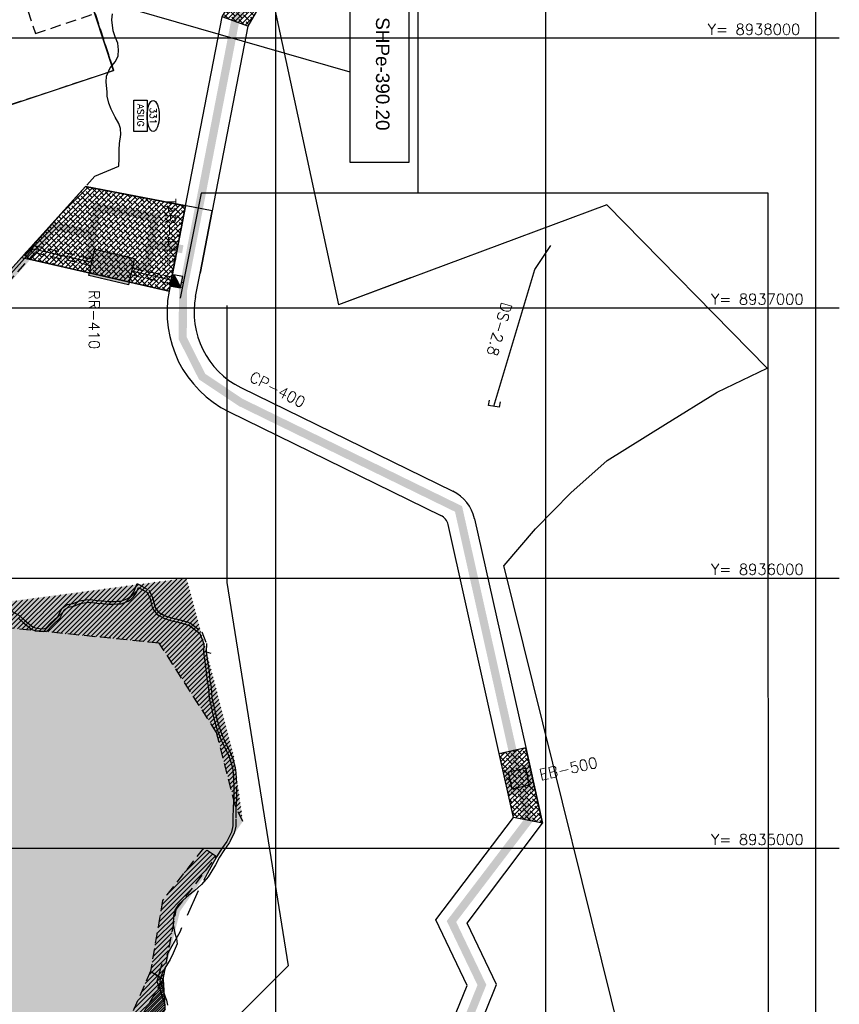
# Model space of a CAD drawing. Extents: x 312047 to 329088, y 8928324 to 8953812.
# Tile 47 of 125: x 326052 to 329088, y 8934422 to 8938067. Entities that reach past the tile are written whole.
import ezdxf
from ezdxf.enums import TextEntityAlignment as Align

# ---------------------------------------------------------------- set-up
doc = ezdxf.new("R2010")
doc.units = 0
doc.header["$LTSCALE"] = 200
doc.header["$MEASUREMENT"] = 0
doc.linetypes.add('DASHED2', pattern=[0.3, 0.2, -0.1])
doc.linetypes.add('HIDDEN', pattern=[0.75, 0.5, -0.25])
doc.layers.get('0').update_dxf_attribs({"linetype": 'CONTINUOUS'})
for name, color, linetype in [('CANAL-PROJ', 180, 'CONTINUOUS'), ('CDP', 132, 'CONTINUOUS'), ('CORR', 1, 'DASHED2'), ('DRE_X', 10, 'CONTINUOUS'), ('EB', 160, 'CONTINUOUS'), ('FASE1', 5, 'HIDDEN'), ('JTX120', 3, 'CONTINUOUS'), ('NOVA MALHA', 1, 'CONTINUOUS'), ('PA-COR', 252, 'CONTINUOUS'), ('PA-DIVI', 130, 'DASHED2'), ('PA-LIN_DIVI', 4, 'DASHED2'), ('PA-LOC', 20, 'CONTINUOUS'), ('PA-LOTE', 100, 'CONTINUOUS'), ('PA-NUM-LOTE-5', 3, 'CONTINUOUS'), ('PA-PAS', 1, 'CONTINUOUS'), ('PA-PRAN', 4, 'ZIGZAG'), ('PA-SEQ', 40, 'CONTINUOUS'), ('RES', 13, 'CONTINUOUS'), ('RI0', 130, 'CONTINUOUS'), ('SETOR 390.20', 113, 'CONTINUOUS'), ('SETOR 410.50', 145, 'CONTINUOUS'), ('TA', 5, 'CONTINUOUS'), ('TEXT03', 3, 'CONTINUOUS'), ('TEXTO02', 2, 'CONTINUOUS'), ('TEXTO03', 3, 'CONTINUOUS')]:
    doc.layers.add(name, color=color, linetype=linetype)
doc.styles.add('140CL', font='simplex.shx')
doc.styles.add('SBI', font='simplex.shx', dxfattribs={"bigfont": 'simp.shx'})
doc.styles.add('SIMP', font='simplex', dxfattribs={"bigfont": 'simp'})
doc.styles.add('STYLE1', font='arial.ttf')
doc.linetypes.add('ZIGZAG', pattern='A,0.0001,-0.2,[131,ltypeshp.shx,S=0.2,R=0,X=-0.2,Y=0],-0.4,[131,ltypeshp.shx,S=0.2,R=180,X=0.2,Y=0],-0.2', length=0.8001)
pattern_1 = [(45, (2368.13, 5951.596), (-8.838834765, 8.838834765), []), (135, (2368.13, 5951.596), (-26.516504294, 8.838834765), [31.25, -18.75])]
pattern_2 = [(45, (-8635185.6, 9270004.921), (-8.838834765, 8.838834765), [])]

# ---------------------------------------------------------------- blocks, each defined once
blk = doc.blocks.new('ASUG')
at = {"layer": 'PA-NUM-LOTE-5'}
blk.add_lwpolyline([(-2.4, -3.9), (12.6, 43.7), (123, 9.1), (108.1, -38.5)], close=True, dxfattribs=at)
at = {"layer": 'PA-NUM-LOTE-5', "style": '140CL'}
blk.add_text('ASUG', height=24, rotation=342.5934, dxfattribs=at).set_placement((54.6, -7.7), align=Align.CENTER)
blk = doc.blocks.new('*U14', base_point=(321709.9, 8950531.4))
at = {"color": 0}
blk.add_solid([(321709.9, 8950531.4), (321709.9, 8950431.4), (321809.9, 8950531.4), (321809.9, 8950431.4)], dxfattribs=at)
blk = doc.blocks.new('*U31', base_point=(332823, 8960997.5))
at = {"color": 0}
blk.add_solid([(332823, 8960997.5), (332920.4, 8960974.8), (332857.3, 8961144.4), (332954.7, 8961121.6)], dxfattribs=at)
blk = doc.blocks.new('*X18')
at = {"color": 0}
for p, q in [((328440, 8920167.6), (328462.4, 8920190)), ((328440.1, 8920167.6), (328463.4, 8920190.9)), ((328440.3, 8920167.6), (328464.4, 8920191.7)), ((328440.5, 8920167.6), (328465.4, 8920192.5)), ((328440.7, 8920167.6), (328466.4, 8920193.3)), ((328440.8, 8920167.6), (328467.4, 8920194.1)), ((328441, 8920167.6), (328468.4, 8920195)), ((328441.2, 8920167.6), (328469.4, 8920195.8)), ((328441.4, 8920167.6), (328470.4, 8920196.6)), ((328441.6, 8920167.6), (328471.4, 8920197.4)), ((328441.7, 8920167.6), (328472.4, 8920198.3)), ((328441.9, 8920167.6), (328473.4, 8920199.1)), ((328442.1, 8920167.6), (328474.4, 8920199.9)), ((328442.3, 8920167.6), (328475.4, 8920200.7)), ((328442.4, 8920167.6), (328476.4, 8920201.6)), ((328442.6, 8920167.6), (328477.4, 8920202.4)), ((328442.8, 8920167.6), (328478, 8920202.8)), ((328443, 8920167.6), (328478, 8920202.6)), ((328443.1, 8920167.6), (328478, 8920202.4)), ((328443.3, 8920167.6), (328478, 8920202.3)), ((328443.5, 8920167.6), (328478, 8920202.1)), ((328443.7, 8920167.6), (328478, 8920201.9)), ((328443.9, 8920167.6), (328478, 8920201.7)), ((328444, 8920167.6), (328478, 8920201.6)), ((328444.2, 8920167.6), (328478, 8920201.4)), ((328444.4, 8920167.6), (328478, 8920201.2)), ((328444.6, 8920167.6), (328478, 8920201)), ((328444.7, 8920167.6), (328478, 8920200.9)), ((328444.9, 8920167.6), (328478, 8920200.7)), ((328445.1, 8920167.6), (328478, 8920200.5)), ((328445.3, 8920167.6), (328478, 8920200.3)), ((328445.4, 8920167.6), (328478, 8920200.1)), ((328445.6, 8920167.6), (328478, 8920200)), ((328445.8, 8920167.6), (328478, 8920199.8)), ((328446, 8920167.6), (328478, 8920199.6)), ((328446.2, 8920167.6), (328478, 8920199.4)), ((328446.3, 8920167.6), (328478, 8920199.3)), ((328446.5, 8920167.6), (328478, 8920199.1)), ((328446.7, 8920167.6), (328478, 8920198.9)), ((328446.9, 8920167.6), (328478, 8920198.7)), ((328447, 8920167.6), (328478, 8920198.6)), ((328447.2, 8920167.6), (328478, 8920198.4)), ((328447.4, 8920167.6), (328478, 8920198.2)), ((328447.6, 8920167.6), (328478, 8920198)), ((328447.7, 8920167.6), (328478, 8920197.8)), ((328447.9, 8920167.6), (328478, 8920197.7)), ((328448.1, 8920167.6), (328478, 8920197.5)), ((328448.3, 8920167.6), (328478, 8920197.3)), ((328448.4, 8920167.6), (328478, 8920197.1)), ((328448.6, 8920167.6), (328478, 8920197)), ((328448.8, 8920167.6), (328478, 8920196.8)), ((328449, 8920167.6), (328478, 8920196.6)), ((328449.2, 8920167.6), (328478, 8920196.4)), ((328449.3, 8920167.6), (328478, 8920196.3)), ((328449.5, 8920167.6), (328478, 8920196.1)), ((328449.7, 8920167.6), (328478, 8920195.9)), ((328449.9, 8920167.6), (328478, 8920195.7)), ((328450, 8920167.6), (328478, 8920195.5)), ((328450.2, 8920167.6), (328478, 8920195.4)), ((328450.4, 8920167.6), (328478, 8920195.2)), ((328450.6, 8920167.6), (328478, 8920195)), ((328450.7, 8920167.6), (328478, 8920194.8)), ((328450.9, 8920167.6), (328478, 8920194.7)), ((328451.1, 8920167.6), (328478, 8920194.5)), ((328451.3, 8920167.6), (328478, 8920194.3)), ((328451.5, 8920167.6), (328478, 8920194.1)), ((328451.6, 8920167.6), (328478, 8920194)), ((328451.8, 8920167.6), (328478, 8920193.8)), ((328452, 8920167.6), (328478, 8920193.6)), ((328452.2, 8920167.6), (328478, 8920193.4)), ((328452.3, 8920167.6), (328478, 8920193.3)), ((328452.5, 8920167.6), (328478, 8920193.1)), ((328452.7, 8920167.6), (328478, 8920192.9)), ((328452.9, 8920167.6), (328478, 8920192.7)), ((328453, 8920167.6), (328478, 8920192.5)), ((328453.2, 8920167.6), (328478, 8920192.4)), ((328453.4, 8920167.6), (328478, 8920192.2)), ((328453.6, 8920167.6), (328478, 8920192)), ((328453.8, 8920167.6), (328478, 8920191.8)), ((328453.9, 8920167.6), (328478, 8920191.7)), ((328454.1, 8920167.6), (328478, 8920191.5)), ((328454.3, 8920167.6), (328478, 8920191.3)), ((328454.5, 8920167.6), (328478, 8920191.1)), ((328454.6, 8920167.6), (328478, 8920191)), ((328454.8, 8920167.6), (328478, 8920190.8)), ((328455, 8920167.6), (328478, 8920190.6)), ((328455.2, 8920167.6), (328478, 8920190.4)), ((328455.3, 8920167.6), (328478, 8920190.2)), ((328455.5, 8920167.6), (328478, 8920190.1)), ((328455.7, 8920167.6), (328478, 8920189.9)), ((328435.2, 8920167.6), (328435.4, 8920167.8)), ((328435.4, 8920167.6), (328436.4, 8920168.6)), ((328435.5, 8920167.6), (328437.4, 8920169.5)), ((328435.7, 8920167.6), (328438.4, 8920170.3)), ((328435.9, 8920167.6), (328439.4, 8920171.1)), ((328436.1, 8920167.6), (328440.4, 8920171.9)), ((328436.3, 8920167.6), (328441.4, 8920172.8)), ((328436.4, 8920167.6), (328442.4, 8920173.6)), ((328436.6, 8920167.6), (328443.4, 8920174.4)), ((328436.8, 8920167.6), (328444.4, 8920175.2)), ((328437, 8920167.6), (328445.4, 8920176.1)), ((328437.1, 8920167.6), (328446.4, 8920176.9)), ((328437.3, 8920167.6), (328447.4, 8920177.7)), ((328437.5, 8920167.6), (328448.4, 8920178.5)), ((328437.7, 8920167.6), (328449.4, 8920179.3)), ((328437.8, 8920167.6), (328450.4, 8920180.2)), ((328438, 8920167.6), (328451.4, 8920181)), ((328438.2, 8920167.6), (328452.4, 8920181.8)), ((328438.4, 8920167.6), (328453.4, 8920182.6)), ((328438.5, 8920167.6), (328454.4, 8920183.5)), ((328438.7, 8920167.6), (328455.4, 8920184.3)), ((328438.9, 8920167.6), (328456.4, 8920185.1)), ((328439.1, 8920167.6), (328457.4, 8920185.9)), ((328439.3, 8920167.6), (328458.4, 8920186.7)), ((328439.4, 8920167.6), (328459.4, 8920187.6)), ((328439.6, 8920167.6), (328460.4, 8920188.4)), ((328439.8, 8920167.6), (328461.4, 8920189.2)), ((328455.9, 8920167.6), (328478, 8920189.7)), ((328456.1, 8920167.6), (328478, 8920189.5)), ((328456.2, 8920167.6), (328478, 8920189.4)), ((328456.4, 8920167.6), (328478, 8920189.2)), ((328456.6, 8920167.6), (328478, 8920189)), ((328456.8, 8920167.6), (328478, 8920188.8)), ((328456.9, 8920167.6), (328478, 8920188.7)), ((328457.1, 8920167.6), (328478, 8920188.5)), ((328457.3, 8920167.6), (328478, 8920188.3)), ((328457.5, 8920167.6), (328478, 8920188.1)), ((328457.6, 8920167.6), (328478, 8920187.9)), ((328457.8, 8920167.6), (328478, 8920187.8)), ((328458, 8920167.6), (328478, 8920187.6)), ((328458.2, 8920167.6), (328478, 8920187.4)), ((328458.3, 8920167.6), (328478, 8920187.2)), ((328458.5, 8920167.6), (328478, 8920187.1)), ((328458.7, 8920167.6), (328478, 8920186.9)), ((328458.9, 8920167.6), (328478, 8920186.7)), ((328459.1, 8920167.6), (328478, 8920186.5)), ((328459.2, 8920167.6), (328478, 8920186.4)), ((328459.4, 8920167.6), (328478, 8920186.2)), ((328459.6, 8920167.6), (328478, 8920186)), ((328459.8, 8920167.6), (328478, 8920185.8)), ((328459.9, 8920167.6), (328478, 8920185.6)), ((328460.1, 8920167.6), (328478, 8920185.5)), ((328460.3, 8920167.6), (328478, 8920185.3)), ((328460.5, 8920167.6), (328478, 8920185.1)), ((328460.6, 8920167.6), (328478, 8920184.9)), ((328460.8, 8920167.6), (328478, 8920184.8)), ((328461, 8920167.6), (328478, 8920184.6)), ((328461.2, 8920167.6), (328478, 8920184.4)), ((328461.4, 8920167.6), (328478, 8920184.2)), ((328461.5, 8920167.6), (328478, 8920184.1)), ((328461.7, 8920167.6), (328478, 8920183.9)), ((328461.9, 8920167.6), (328478, 8920183.7)), ((328462.1, 8920167.6), (328478, 8920183.5)), ((328462.2, 8920167.6), (328478, 8920183.4)), ((328462.4, 8920167.6), (328478, 8920183.2)), ((328462.6, 8920167.6), (328478, 8920183)), ((328462.8, 8920167.6), (328478, 8920182.8)), ((328462.9, 8920167.6), (328478, 8920182.6)), ((328463.1, 8920167.6), (328478, 8920182.5)), ((328463.3, 8920167.6), (328478, 8920182.3)), ((328463.5, 8920167.6), (328478, 8920182.1)), ((328463.7, 8920167.6), (328478, 8920181.9)), ((328463.8, 8920167.6), (328478, 8920181.8)), ((328464, 8920167.6), (328478, 8920181.6)), ((328464.2, 8920167.6), (328478, 8920181.4)), ((328464.4, 8920167.6), (328478, 8920181.2)), ((328464.5, 8920167.6), (328478, 8920181.1)), ((328464.7, 8920167.6), (328478, 8920180.9)), ((328464.9, 8920167.6), (328478, 8920180.7)), ((328465.1, 8920167.6), (328478, 8920180.5)), ((328465.2, 8920167.6), (328478, 8920180.3)), ((328465.4, 8920167.6), (328478, 8920180.2)), ((328465.6, 8920167.6), (328478, 8920180)), ((328465.8, 8920167.6), (328478, 8920179.8)), ((328465.9, 8920167.6), (328478, 8920179.6)), ((328466.1, 8920167.6), (328478, 8920179.5)), ((328466.3, 8920167.6), (328478, 8920179.3)), ((328466.5, 8920167.6), (328478, 8920179.1)), ((328466.7, 8920167.6), (328478, 8920178.9)), ((328466.8, 8920167.6), (328478, 8920178.8)), ((328467, 8920167.6), (328478, 8920178.6)), ((328467.2, 8920167.6), (328478, 8920178.4)), ((328467.4, 8920167.6), (328478, 8920178.2)), ((328467.5, 8920167.6), (328478, 8920178)), ((328467.7, 8920167.6), (328478, 8920177.9)), ((328467.9, 8920167.6), (328478, 8920177.7)), ((328468.1, 8920167.6), (328478, 8920177.5)), ((328468.2, 8920167.6), (328478, 8920177.3)), ((328468.4, 8920167.6), (328478, 8920177.2)), ((328468.6, 8920167.6), (328478, 8920177)), ((328468.8, 8920167.6), (328478, 8920176.8)), ((328469, 8920167.6), (328478, 8920176.6)), ((328469.1, 8920167.6), (328478, 8920176.5)), ((328469.3, 8920167.6), (328478, 8920176.3)), ((328469.5, 8920167.6), (328478, 8920176.1)), ((328469.7, 8920167.6), (328478, 8920175.9)), ((328469.8, 8920167.6), (328478, 8920175.7)), ((328470, 8920167.6), (328478, 8920175.6)), ((328470.2, 8920167.6), (328478, 8920175.4)), ((328470.4, 8920167.6), (328478, 8920175.2)), ((328470.5, 8920167.6), (328478, 8920175)), ((328470.7, 8920167.6), (328478, 8920174.9)), ((328470.9, 8920167.6), (328478, 8920174.7)), ((328471.1, 8920167.6), (328478, 8920174.5)), ((328471.3, 8920167.6), (328478, 8920174.3)), ((328471.4, 8920167.6), (328478, 8920174.2)), ((328471.6, 8920167.6), (328478, 8920174)), ((328471.8, 8920167.6), (328478, 8920173.8)), ((328472, 8920167.6), (328478, 8920173.6)), ((328472.1, 8920167.6), (328478, 8920173.5)), ((328472.3, 8920167.6), (328478, 8920173.3)), ((328472.5, 8920167.6), (328478, 8920173.1)), ((328472.7, 8920167.6), (328478, 8920172.9)), ((328472.8, 8920167.6), (328478, 8920172.7)), ((328473, 8920167.6), (328478, 8920172.6)), ((328473.2, 8920167.6), (328478, 8920172.4)), ((328473.4, 8920167.6), (328478, 8920172.2)), ((328473.6, 8920167.6), (328478, 8920172)), ((328473.7, 8920167.6), (328478, 8920171.9)), ((328473.9, 8920167.6), (328478, 8920171.7)), ((328474.1, 8920167.6), (328478, 8920171.5)), ((328474.3, 8920167.6), (328478, 8920171.3)), ((328474.4, 8920167.6), (328478, 8920171.2)), ((328474.6, 8920167.6), (328478, 8920171)), ((328474.8, 8920167.6), (328478, 8920170.8)), ((328475, 8920167.6), (328478, 8920170.6)), ((328475.1, 8920167.6), (328478, 8920170.4)), ((328475.3, 8920167.6), (328478, 8920170.3)), ((328475.5, 8920167.6), (328478, 8920170.1)), ((328475.7, 8920167.6), (328478, 8920169.9)), ((328475.8, 8920167.6), (328478, 8920169.7)), ((328476, 8920167.6), (328478, 8920169.6)), ((328476.2, 8920167.6), (328478, 8920169.4)), ((328476.4, 8920167.6), (328478, 8920169.2)), ((328476.6, 8920167.6), (328478, 8920169)), ((328476.7, 8920167.6), (328478, 8920168.9)), ((328476.9, 8920167.6), (328478, 8920168.7)), ((328477.1, 8920167.6), (328478, 8920168.5)), ((328477.3, 8920167.6), (328478, 8920168.3)), ((328477.4, 8920167.6), (328478, 8920168.1)), ((328477.6, 8920167.6), (328478, 8920168)), ((328477.8, 8920167.6), (328478, 8920167.8)), ((328478, 8920167.6), (328478, 8920167.6))]:
    blk.add_line(p, q, dxfattribs=at)

msp = doc.modelspace()

# ---------------------------------------------------------------- hatches: boundary and pattern name
at = {"layer": 'PA-LOC'}
h = msp.add_hatch(dxfattribs=at)
h.set_pattern_fill('ANSI38', color=256, scale=100, style=0)
h.set_pattern_definition(pattern_1)
h.paths.add_polyline_path([(326802.5, 8938077.6), (326938.6, 8938315.9), (327025.5, 8938266.3), (326897.5, 8938042.4)])
h = msp.add_hatch(dxfattribs=at)
h.set_pattern_fill('ANSI38', color=256, scale=100, style=0)
h.set_pattern_definition(pattern_1)
h.paths.add_polyline_path([(326666.8, 8937377.9), (326605.4, 8937061.6), (326087.2, 8937179.9), (326069.6, 8937195.4), (326296.5, 8937449.7)])
h = msp.add_hatch(dxfattribs=at)
h.set_pattern_fill('ANSI38', color=256, scale=100, angle=-1e-14, style=0)
h.paths.add_polyline_path([(327828.5, 8935350.5), (327926.1, 8935372.3), (327988.6, 8935092.6), (327881.5, 8935113.4)])
at = {"layer": 'PA-SEQ'}
h = msp.add_hatch(dxfattribs=at)
h.set_pattern_fill('ANSI31', color=256, scale=100, angle=-1e-14, style=0)
h.paths.add_polyline_path([(326000, 8935909.7), (325937.5, 8935901.2), (325877.3, 8935828.8), (326000, 8935816.3)])
h.paths.add_polyline_path([(326500, 8935977.1), (326000, 8935909.7), (326000, 8935816.3), (326500, 8935765.5)])
h.paths.add_polyline_path([(326669.5, 8936000), (326500, 8935977.1), (326500, 8935765.5), (326569.3, 8935758.5), (326735.2, 8935500), (326803.5, 8935500), (326744.3, 8935725.5)])
h.paths.add_polyline_path([(326803.5, 8935500), (326735.2, 8935500), (326781.6, 8935427.6), (326850.5, 8935158.8), (326878.7, 8935098.8), (326845, 8935342)])
h = msp.add_hatch(dxfattribs=at)
h.set_pattern_fill('ANSI31', color=256, scale=100, angle=-1e-14, style=0)
h.paths.add_polyline_path([(326000, 8935909.7), (325937.5, 8935901.2), (325877.3, 8935828.8), (326000, 8935816.3)])
h.paths.add_polyline_path([(326500, 8935977.1), (326000, 8935909.7), (326000, 8935816.3), (326500, 8935765.5)])
h.paths.add_polyline_path([(326669.5, 8936000), (326500, 8935977.1), (326500, 8935765.5), (326569.3, 8935758.5), (326735.2, 8935500), (326803.5, 8935500), (326744.3, 8935725.5)])
h.paths.add_polyline_path([(326803.5, 8935500), (326735.2, 8935500), (326781.6, 8935427.6), (326850.5, 8935158.8), (326878.7, 8935098.8), (326845, 8935342)])
h = msp.add_hatch(dxfattribs=at)
h.set_pattern_fill('ANSI31', color=256, scale=100, angle=-1e-14, style=0)
h.paths.add_polyline_path([(326583.9, 8934513.7), (326631.7, 8934772.6), (326780.1, 8934968.6), (326733.2, 8935000), (326581.2, 8934806.6), (326536.8, 8934544.7)])
h = msp.add_hatch(dxfattribs=at)
h.set_pattern_fill('ANSI31', color=256, scale=100, angle=-1e-14, style=0)
h.paths.add_polyline_path([(326583.9, 8934513.7), (326631.7, 8934772.6), (326780.1, 8934968.6), (326733.2, 8935000), (326581.2, 8934806.6), (326536.8, 8934544.7)])
h = msp.add_hatch(dxfattribs=at)
h.set_pattern_fill('ANSI31', color=256, scale=100, angle=-1e-14, style=0)
h.paths.add_polyline_path([(326536.8, 8934544.7), (326350.6, 8934118.7), (326485, 8934019.2), (326469, 8934109.7), (326528.1, 8934298.7), (326590.6, 8934404.6), (326583.9, 8934513.7)])
h = msp.add_hatch(dxfattribs=at)
h.set_pattern_fill('ANSI31', color=256, scale=100, angle=-1e-14, style=0)
h.paths.add_polyline_path([(326536.8, 8934544.7), (326350.6, 8934118.7), (326485, 8934019.2), (326469, 8934109.7), (326528.1, 8934298.7), (326590.6, 8934404.6), (326583.9, 8934513.7)])
h = msp.add_hatch(dxfattribs=at)
h.set_pattern_fill('ANSI31', color=256, scale=100, style=0)
h.set_pattern_definition(pattern_2)
h.paths.add_polyline_path([(326485, 8934019.2), (326350.6, 8934118.7), (326583.9, 8934513.7), (326590.6, 8934404.6), (326528.1, 8934298.7), (326469, 8934109.7)])
h = msp.add_hatch(dxfattribs=at)
h.set_pattern_fill('ANSI31', color=256, scale=100, style=0)
h.set_pattern_definition(pattern_2)
h.paths.add_polyline_path([(326485, 8934019.2), (326350.6, 8934118.7), (326583.9, 8934513.7), (326590.6, 8934404.6), (326528.1, 8934298.7), (326469, 8934109.7)])
at = {"layer": 'SETOR 410.50'}
h = msp.add_hatch(dxfattribs=at)
h.set_pattern_fill('DOTS', color=256, scale=100, angle=-90, style=0)
h.set_pattern_definition([(270, (-8635185.5995, 9270004.921), (6.25, -3.125), [0, -6.25])])
h.paths.add_polyline_path([(324679.8, 8937531.7), (323903.3, 8937289.7), (323868.6, 8937172.3), (324053.3, 8936508.1), (324037.8, 8934995.3), (323856.4, 8931800.1), (324326.4, 8931523.2), (324913.9, 8932042.3), (325210.1, 8932436.3), (324973.2, 8932515.5), (326132.9, 8934280.1), (326476.4, 8934025.6), (326466.5, 8934110), (326516.2, 8934276.5), (326587.7, 8934399), (326583.9, 8934513.7), (326645.8, 8934766.3), (326878.7, 8935098.8), (326845, 8935342), (326743.2, 8935726.5), (326669.5, 8936000), (325957.1, 8935906.5), (325566.1, 8936069), (325484.9, 8936319.3), (325393.5, 8936198.7), (325068.8, 8936350.1), (324965.3, 8936664.4)])

# ---------------------------------------------------------------- linework, layer by layer
at = {"layer": 'CANAL-PROJ', "const_width": 30}
for points in [[(327706.4, 8934351.1), (327764, 8934493.5), (327651.2, 8934728.5), (327935.4, 8935101.7), (327677.5, 8936255.6), (327533.6, 8936325.9), (326870.6, 8936650), (326727.8, 8936745.5), (326656, 8936887.2), (326657.1, 8937065.6), (326850, 8938060), (327172.5, 8938624.3)], [(326323.8, 8937275.6), (326179.2, 8937301.2), (325898.7, 8936983), (325739.7, 8936716.3), (325793.5, 8936320.9), (325922, 8935906.1), (325657.9, 8935595), (325576.5, 8935298.5), (324945.3, 8934397.8), (324541.8, 8933422.7)], [(326656.1, 8937217), (326537.9, 8937237.8)]]:
    msp.add_lwpolyline(points, dxfattribs=at)
at = {"layer": 'CANAL-PROJ', "color": 10, "const_width": 30, "flags": 128}
msp.add_lwpolyline([(326339.4, 8937371.5), (326308.5, 8937181.4), (326523.1, 8937146.6), (326554, 8937336.7)], close=True, dxfattribs=at)
at = {"layer": 'CDP'}
for p, q in [((326099.7, 8937215.6), (325914.1, 8937008.5)), ((326101.7, 8937219.6), (326099.7, 8937215.6)), ((326319.1, 8937168.5), (326101.6, 8937217.6)), ((326618.1, 8937101.1), (326466.6, 8937135.2)), ((326657.6, 8937092.2), (326652.3, 8937093.3))]:
    msp.add_line(p, q, dxfattribs=at)
at = {"layer": 'CORR'}
for p, q in [((325904.9, 8937015.2), (326100.2, 8937231.9)), ((326100.2, 8937231.9), (326322, 8937181.3)), ((325925.1, 8937000.2), (326109, 8937204.3)), ((326109, 8937204.3), (326316.4, 8937156.8)), ((326469.5, 8937147.6), (326642.8, 8937108)), ((326463.7, 8937123.1), (326637.6, 8937083.3)), ((326475.3, 8935948.9), (326487.3, 8935979.3)), ((326475.4, 8935948.8), (326487.4, 8935979.3)), ((326487.3, 8935979.3), (326530.4, 8935955.3)), ((326487.4, 8935979.3), (326530.5, 8935955.3)), ((326457.7, 8935928), (326466.3, 8935936.5)), ((326457.9, 8935928), (326466.5, 8935936.5)), ((326466.3, 8935936.5), (326475.3, 8935948.9)), ((326466.5, 8935936.5), (326475.4, 8935948.8)), ((326530.4, 8935955.3), (326543, 8935931.7)), ((326530.5, 8935955.3), (326543.2, 8935931.7)), ((326209.4, 8935888.9), (326228.4, 8935901.4)), ((326209.5, 8935888.9), (326228.6, 8935901.4)), ((326228.4, 8935901.4), (326250.3, 8935905.6)), ((326228.6, 8935901.4), (326250.4, 8935905.6)), ((326250.3, 8935905.6), (326273.7, 8935915.7)), ((326250.4, 8935905.6), (326273.9, 8935915.7)), ((326273.7, 8935915.7), (326297.6, 8935919)), ((326273.9, 8935915.7), (326297.8, 8935918.9)), ((326297.6, 8935919), (326314.1, 8935920)), ((326297.8, 8935918.9), (326314.3, 8935920)), ((326314.1, 8935920), (326339.2, 8935917)), ((326314.3, 8935920), (326339.3, 8935917)), ((326339.2, 8935917), (326359.3, 8935916)), ((326339.3, 8935917), (326359.4, 8935915.9)), ((326359.3, 8935916), (326381.3, 8935913)), ((326359.4, 8935915.9), (326381.4, 8935913)), ((326381.3, 8935913), (326401.7, 8935913)), ((326381.4, 8935913), (326401.9, 8935913)), ((326401.7, 8935913), (326414.5, 8935914)), ((326401.9, 8935913), (326414.6, 8935914)), ((326414.5, 8935914), (326426.5, 8935914)), ((326414.6, 8935914), (326426.6, 8935914)), ((326426.5, 8935914), (326449, 8935923)), ((326426.6, 8935914), (326449.1, 8935923)), ((326449, 8935923), (326457.7, 8935928)), ((326449.1, 8935923), (326457.9, 8935928)), ((326543, 8935931.7), (326547.7, 8935914.5)), ((326543.2, 8935931.7), (326547.8, 8935914.5)), ((326547.7, 8935914.5), (326552.3, 8935895.5)), ((326547.8, 8935914.5), (326552.5, 8935895.5)), ((326018.3, 8935879.8), (326053.5, 8935859.1)), ((326194, 8935858.1), (326209.5, 8935888.9)), ((326195.1, 8935860.5), (326209.4, 8935888.9)), ((326552.3, 8935895.5), (326557, 8935886.4)), ((326552.5, 8935895.5), (326557.2, 8935886.4)), ((326557, 8935886.4), (326566.8, 8935873.7)), ((326557.2, 8935886.4), (326566.9, 8935873.7)), ((326566.8, 8935873.7), (326590, 8935860.5)), ((326566.9, 8935873.7), (326590.6, 8935860.2)), ((326053.5, 8935859.1), (326073, 8935841.6)), ((326073, 8935841.6), (326101, 8935819.5)), ((326148.9, 8935814.2), (326165.4, 8935831.1)), ((326165.4, 8935831.1), (326194, 8935858.1)), ((326590.6, 8935860.2), (326614, 8935852.6)), ((326614, 8935852.6), (326641.3, 8935846.7)), ((326641.3, 8935846.7), (326685.4, 8935833)), ((326685.4, 8935833), (326727.2, 8935800.2)), ((326101, 8935819.5), (326112.8, 8935813.8)), ((326112.8, 8935813.8), (326138.6, 8935812.1)), ((326138.6, 8935812.1), (326148.9, 8935814.2)), ((326727.2, 8935800.2), (326743.9, 8935757.8)), ((326743.9, 8935757.8), (326743.2, 8935726.5)), ((326743.2, 8935726.5), (326747.7, 8935692.3)), ((326747.7, 8935692.3), (326753.5, 8935652.2)), ((326753.5, 8935652.2), (326756.7, 8935619.5)), ((326756.7, 8935619.5), (326761.8, 8935595.3)), ((326761.8, 8935595.3), (326764.3, 8935555.4)), ((326764.3, 8935555.4), (326769.7, 8935532.2)), ((326769.7, 8935532.2), (326775, 8935508.3)), ((326775, 8935508.3), (326781.3, 8935482.5)), ((326781.3, 8935482.5), (326790.8, 8935448.1)), ((326790.8, 8935448.1), (326806.8, 8935406)), ((326806.8, 8935406), (326817.3, 8935384.3)), ((326817.3, 8935384.3), (326833.5, 8935351)), ((326833.5, 8935351), (326841.5, 8935330.2)), ((326841.5, 8935330.2), (326850.8, 8935299)), ((326850.8, 8935299), (326853.2, 8935278.8)), ((326853.2, 8935278.8), (326855.3, 8935229.2)), ((326855.3, 8935229.2), (326855.5, 8935202)), ((326855.3, 8935183.6), (326853.2, 8935152.5)), ((326855.5, 8935202), (326855.3, 8935183.6)), ((326853.2, 8935152.5), (326852.2, 8935107.9)), ((326852.2, 8935107.9), (326852.1, 8935080.9)), ((326852.1, 8935080.9), (326846.6, 8935055.6)), ((326846.6, 8935055.6), (326828.5, 8935019.8)), ((326808.2, 8934991.3), (326792.1, 8934966.9)), ((326828.5, 8935019.8), (326808.2, 8934991.3)), ((326792.1, 8934966.9), (326777.1, 8934938)), ((326777.1, 8934938), (326759.6, 8934909.9)), ((326750.3, 8934893.2), (326726, 8934865.9)), ((326759.6, 8934909.9), (326750.3, 8934893.2)), ((326699.8, 8934842.3), (326679.2, 8934826.3)), ((326726, 8934865.9), (326699.8, 8934842.3)), ((326656.9, 8934806.5), (326639.3, 8934790.5)), ((326679.2, 8934826.3), (326656.9, 8934806.5)), ((326626.7, 8934771), (326621.6, 8934748.8)), ((326626.7, 8934771), (326621.6, 8934748.8)), ((326639.3, 8934790.5), (326626.7, 8934771)), ((326639.3, 8934790.5), (326626.7, 8934771)), ((326621.6, 8934748.8), (326621, 8934716.7)), ((326621, 8934716.7), (326626.3, 8934685.3)), ((326626.3, 8934685.3), (326632.7, 8934664.1)), ((326632.7, 8934664.1), (326635, 8934645.6)), ((326635, 8934645.6), (326620.9, 8934610.8)), ((326609.1, 8934588.1), (326590.2, 8934556.3)), ((326620.9, 8934610.8), (326609.1, 8934588.1)), ((326590.2, 8934556.3), (326576.8, 8934528.4)), ((326576.8, 8934528.4), (326570.8, 8934507.3)), ((326570.8, 8934507.3), (326580.6, 8934484.3)), ((326580.6, 8934484.3), (326586.1, 8934464.7)), ((326586.1, 8934464.7), (326590.4, 8934449.5)), ((326590.4, 8934449.5), (326596.1, 8934437.1)), ((326596.1, 8934437.1), (326599.7, 8934418.5))]:
    msp.add_line(p, q, dxfattribs=at)
at = {"layer": 'DRE_X', "color": 3}
for p, q in [((327789, 8936639), (327792.5, 8936658.7)), ((327828.4, 8936631.9), (327789, 8936639)), ((327831.9, 8936651.6), (327828.4, 8936631.9))]:
    msp.add_line(p, q, dxfattribs=at)
at = {"layer": 'EB'}
for p, q in [((327862.3, 8935281.9), (327925.3, 8935296)), ((327876.4, 8935218.9), (327862.3, 8935281.9)), ((327925.3, 8935296), (327939.4, 8935233)), ((327939.4, 8935233), (327876.4, 8935218.9))]:
    msp.add_line(p, q, dxfattribs=at)
at = {"layer": 'FASE1'}
for p, q in [((326393.3, 8938066), (326395.6, 8938088)), ((326398.2, 8938026), (326393.3, 8938066)), ((326406.4, 8938003), (326398.2, 8938026)), ((326415.1, 8937980), (326406.4, 8938003)), ((326418.1, 8937955), (326415.1, 8937980)), ((326416.9, 8937933), (326418.1, 8937955)), ((326387.9, 8937888), (326407, 8937912)), ((326407, 8937912), (326416.9, 8937933)), ((326374.2, 8937858), (326387.9, 8937888)), ((326373, 8937836), (326374.2, 8937858)), ((326376.3, 8937800), (326373, 8937836)), ((326375.6, 8937784), (326376.3, 8937800)), ((326381.8, 8937758), (326375.6, 8937784)), ((326390.8, 8937735), (326381.8, 8937758)), ((326405.4, 8937706), (326390.8, 8937735)), ((326418.9, 8937683), (326405.4, 8937706)), ((326425, 8937664), (326418.9, 8937683)), ((326426.3, 8937642), (326425, 8937664)), ((326421.9, 8937608), (326426.3, 8937642)), ((326420.3, 8937553), (326420.9, 8937585)), ((326420.9, 8937585), (326421.9, 8937608)), ((326419.7, 8937524.3), (326420.3, 8937553)), ((326330.7, 8937487.7), (326419.7, 8937524.3)), ((326100.2, 8937231.9), (326330.7, 8937487.7)), ((325915.4, 8937026.9), (326100.2, 8937231.9)), ((326473.9, 8935930), (326484.1, 8935944)), ((326473.9, 8935930), (326484.1, 8935944)), ((326484.1, 8935944), (326492.4, 8935965)), ((326484.1, 8935944), (326492.4, 8935965)), ((326492.4, 8935965), (326522.9, 8935948)), ((326492.4, 8935965), (326522.9, 8935948)), ((326522.9, 8935948), (326533.7, 8935928)), ((326522.9, 8935948), (326533.7, 8935928)), ((326253.3, 8935896), (326276.4, 8935906)), ((326253.3, 8935896), (326276.4, 8935906)), ((326276.4, 8935906), (326298.6, 8935909)), ((326276.4, 8935906), (326298.6, 8935909)), ((326298.6, 8935909), (326313.9, 8935910)), ((326298.6, 8935909), (326313.9, 8935910)), ((326313.9, 8935910), (326313.9, 8935910)), ((326313.9, 8935910), (326338.3, 8935907)), ((326313.9, 8935910), (326313.9, 8935910)), ((326313.9, 8935910), (326338.3, 8935907)), ((326338.3, 8935907), (326358.4, 8935906)), ((326338.3, 8935907), (326358.4, 8935906)), ((326358.4, 8935906), (326380.6, 8935903)), ((326358.4, 8935906), (326380.6, 8935903)), ((326380.6, 8935903), (326402.1, 8935903)), ((326380.6, 8935903), (326402.1, 8935903)), ((326402.1, 8935903), (326414.9, 8935904)), ((326402.1, 8935903), (326414.9, 8935904)), ((326414.9, 8935904), (326414.9, 8935904)), ((326414.9, 8935904), (326428.4, 8935904)), ((326414.9, 8935904), (326414.9, 8935904)), ((326414.9, 8935904), (326428.4, 8935904)), ((326428.4, 8935904), (326453.4, 8935914)), ((326428.4, 8935904), (326453.4, 8935914)), ((326453.4, 8935914), (326463.8, 8935920)), ((326453.4, 8935914), (326463.8, 8935920)), ((326463.8, 8935920), (326473.9, 8935930)), ((326463.8, 8935920), (326473.9, 8935930)), ((326533.7, 8935928), (326538, 8935912)), ((326533.7, 8935928), (326538, 8935912)), ((326538, 8935912), (326542.9, 8935892)), ((326538, 8935912), (326542.9, 8935892)), ((326202, 8935852), (326217.1, 8935882)), ((326206.3, 8935860.5), (326217.1, 8935882)), ((326217.1, 8935882), (326232.3, 8935892)), ((326217.1, 8935882), (326232.3, 8935892)), ((326232.3, 8935892), (326253.3, 8935896)), ((326232.3, 8935892), (326253.3, 8935896)), ((326542.9, 8935892), (326548.5, 8935881)), ((326542.9, 8935892), (326548.5, 8935881)), ((326548.5, 8935881), (326560.1, 8935866)), ((326548.5, 8935881), (326560.1, 8935866)), ((326560.1, 8935866), (326569.8, 8935860.5)), ((326560.1, 8935866), (326586.4, 8935851)), ((326047.4, 8935851), (326066.4, 8935834)), ((326066.4, 8935834), (326095.6, 8935811)), ((326172.3, 8935824), (326202, 8935852)), ((326586.4, 8935851), (326611.2, 8935843)), ((326611.2, 8935843), (326638.6, 8935837)), ((326638.6, 8935837), (326680.5, 8935824)), ((326095.6, 8935811), (326110, 8935804)), ((326110, 8935804), (326139.2, 8935802)), ((326139.2, 8935802), (326153.8, 8935805)), ((326153.8, 8935805), (326172.3, 8935824)), ((326680.5, 8935824), (326718.8, 8935794)), ((326718.8, 8935794), (326733.7, 8935756)), ((326733.7, 8935756), (326733, 8935726)), ((326733, 8935726), (326737.6, 8935691)), ((326737.6, 8935691), (326743.4, 8935651)), ((326743.4, 8935651), (326746.7, 8935618)), ((326746.7, 8935618), (326751.7, 8935594)), ((326751.7, 8935594), (326754.2, 8935554)), ((326754.2, 8935554), (326759.8, 8935530)), ((326759.8, 8935530), (326765.2, 8935506)), ((326765.2, 8935506), (326771.5, 8935480)), ((326771.5, 8935480), (326781.1, 8935445)), ((326781.1, 8935445), (326797.5, 8935402)), ((326797.5, 8935402), (326808.2, 8935380)), ((326808.2, 8935380), (326824.2, 8935347)), ((326824.2, 8935347), (326831.9, 8935327)), ((326831.9, 8935327), (326840.8, 8935297)), ((326840.8, 8935297), (326843.1, 8935278)), ((326843.1, 8935278), (326845.2, 8935229)), ((326845.2, 8935229), (326845.4, 8935202)), ((326845.2, 8935184), (326843.1, 8935153)), ((326845.4, 8935202), (326845.2, 8935184)), ((326843.1, 8935153), (326842, 8935108)), ((326842, 8935108), (326842, 8935082)), ((326842, 8935082), (326836.9, 8935059)), ((326819.8, 8935025), (326799.8, 8934997)), ((326836.9, 8935059), (326819.8, 8935025)), ((326799.8, 8934997), (326783.4, 8934972)), ((326781.2, 8934967.8), (326712.6, 8934842.1)), ((326783.4, 8934972), (326781.2, 8934967.8)), ((326712.6, 8934842.1), (326645.1, 8934689.5)), ((326645.1, 8934689.5), (326579.1, 8934572.1)), ((326579.1, 8934572.1), (326562.5, 8934515)), ((326562.5, 8934515), (326560.2, 8934507)), ((326560.2, 8934507), (326562.9, 8934500)), ((326562.9, 8934500), (326571, 8934481)), ((326571, 8934481), (326576.3, 8934462)), ((326576.3, 8934462), (326580.9, 8934446)), ((326580.9, 8934446), (326586.4, 8934434)), ((326586.4, 8934434), (326589.4, 8934418))]:
    msp.add_line(p, q, dxfattribs=at)
at = {"layer": 'NOVA MALHA'}
for p, q in [((327000, 8952100.3), (327000, 8929300.3)), ((328000, 8952100.3), (328000, 8929300.3)), ((329000, 8952100.3), (329000, 8929300.3)), ((318032.6, 8938000), (329087.6, 8938000)), ((317632.6, 8937000), (329087.6, 8937000)), ((318032.6, 8936000), (329087.6, 8936000)), ((318032.6, 8935000), (329087.6, 8935000))]:
    msp.add_line(p, q, dxfattribs=at)
msp.add_lwpolyline([(327366.5, 8933985), (327392.6, 8933643.2, 0.370591), (327567.8, 8933468.2), (327654, 8933461.7), (328000, 8934000), (328352.1, 8934000), (327845.4, 8936045.8), (327845.4, 8936045.8), (327846.2, 8936046.8), (327962.3, 8936181.6), (328093.6, 8936314.8), (328228.1, 8936435), (328444, 8936569.3), (328634.9, 8936687.5), (328634.9, 8936687.5), (328820, 8936776.9), (328226.1, 8937381.9), (328226.1, 8937381.9), (327232.9, 8937011.2)], format="xyb", dxfattribs=at)
at = {"layer": 'PA-COR'}
msp.add_lwpolyline([(326761.1, 8935720.4), (326744.3, 8935725.5)], dxfattribs=at)
at = {"layer": 'PA-DIVI'}
msp.add_lwpolyline([(326878.7, 8935098.8), (326850.5, 8935158.8), (326781.6, 8935427.6), (326569.3, 8935758.5), (325877.3, 8935828.8)], dxfattribs=at)
for points in [[(326583.9, 8934513.7), (326631.7, 8934772.6), (326780.1, 8934968.6), (326733.2, 8935000), (326581.2, 8934806.6), (326536.8, 8934544.7)], [(326536.8, 8934544.7), (326536.8, 8934544.7), (326350.6, 8934118.7), (326485, 8934019.2), (326469, 8934109.7), (326528.1, 8934298.7), (326590.6, 8934404.6), (326583.9, 8934513.7)], [(326485, 8934019.2), (326350.6, 8934118.7), (326583.9, 8934513.7), (326590.6, 8934404.6), (326528.1, 8934298.7), (326469, 8934109.7)]]:
    msp.add_lwpolyline(points, close=True, dxfattribs=at)
at = {"layer": 'PA-LIN_DIVI'}
msp.add_lwpolyline([(326044.6, 8938214.8), (326110.3, 8938015.3), (326331.2, 8938089.6), (326399.9, 8937878), (325894.8, 8937710.6)], dxfattribs=at)
at = {"layer": 'PA-LOTE'}
for p, q in [((326126.9, 8938707.2), (326399.9, 8937878)), ((326666.8, 8937377.9), (326802.5, 8938077.6)), ((326296.5, 8937449.7), (326495.2, 8937411.2)), ((326620.4, 8937386.9), (326296.5, 8937449.7)), ((326296.5, 8937449.7), (326495.2, 8937411.2)), ((326605.4, 8937061.6), (326659, 8937338)), ((326703.6, 8937042.6), (326720.2, 8937128.2)), ((326703.6, 8937042.6), (326720.2, 8937128.2)), ((326871.8, 8936705), (327656.3, 8936321.6)), ((326827.9, 8936615.2), (327612.4, 8936231.8))]:
    msp.add_line(p, q, dxfattribs=at)
for points in [[(326126.9, 8938707.2), (325621.4, 8938540.8), (325894.8, 8937710.6), (326399.9, 8937878)], [(326802.5, 8938077.6), (326938.6, 8938315.9), (327025.5, 8938266.3), (326897.5, 8938042.4)], [(326666.8, 8937377.9), (326296.5, 8937449.7), (326059.2, 8937186.4), (326087.1, 8937180), (326605.4, 8937061.6)], [(326666.8, 8937377.9), (326605.4, 8937061.6), (326087.2, 8937179.9), (326069.6, 8937195.4), (326296.5, 8937449.7), (326666.8, 8937377.9)], [(327828.5, 8935350.5), (327926.1, 8935372.3), (327988.6, 8935092.6), (327881.5, 8935113.4)]]:
    msp.add_lwpolyline(points, close=True, dxfattribs=at)
for points in [[(326979.5, 8938185.8), (326897.5, 8938042.4), (326764.9, 8937358.9), (326720.2, 8937128.2)], [(326979.5, 8938185.8), (327232.9, 8937011.2)], [(326979.5, 8938185.8), (327232.9, 8937011.2)], [(326720.2, 8937128.2), (326720.2, 8937128.2), (326764.9, 8937358.9), (326296.5, 8937449.7), (326296.5, 8937449.7), (326197.3, 8937339.6), (326059.2, 8937186.4), (325904.9, 8937015.2), (325892.7, 8936995.1), (324957.8, 8936687.3)], [(326197.3, 8937339.6), (326059.2, 8937186.4)], [(326197.3, 8937339.6), (326059.2, 8937186.4)], [(327500, 8937110.9), (327232.9, 8937011.2)], [(327828.5, 8935350.5), (327639.2, 8936197.8)], [(327736.8, 8936219.6), (327926.1, 8935372.3)], [(327536.1, 8934241), (327744, 8934311), (327818.6, 8934495.2), (327709.6, 8934722.5), (327988.6, 8935092.6), (327926.1, 8935372.3)], [(327504.2, 8934335.8), (327504.2, 8934335.8), (327668.6, 8934391.1), (327709.4, 8934491.8), (327592.9, 8934734.5), (327881.5, 8935113.4), (327828.5, 8935350.5)]]:
    msp.add_lwpolyline(points, dxfattribs=at)
msp.add_lwpolyline([(327366.5, 8933985), (327392.6, 8933643.2, 0.370591), (327567.8, 8933468.2), (327654, 8933461.7), (328000, 8934000), (328352.1, 8934000), (327845.4, 8936045.8), (327845.4, 8936045.8), (327846.2, 8936046.8), (327962.3, 8936181.6), (328093.6, 8936314.8), (328228.1, 8936435), (328444, 8936569.3), (328634.9, 8936687.5), (328634.9, 8936687.5), (328820, 8936776.9), (328226.1, 8937381.9), (328226.1, 8937381.9), (327232.9, 8937011.2)], format="xyb", dxfattribs=at)
for centre, radius, start, end in [((327007.9, 8936983.6), 410, 169.0234, 243.9527), ((327007.9, 8936983.6), 410, 169.0234, 243.9527), ((327007.9, 8936983.6), 310, 169.0235, 243.9527), ((327007.9, 8936983.6), 310, 169.0235, 243.9527), ((327590.4, 8936186.9), 150, 12.5951, 63.9527), ((327590.4, 8936186.9), 50, 12.5951, 63.9527)]:
    msp.add_arc(centre, radius, start, end, dxfattribs=at)
at = {"layer": 'PA-NUM-LOTE-5'}
msp.add_ellipse((326546.7, 8937710.4), major_axis=(0, -57.7), ratio=0.384685, dxfattribs=at)
at = {"layer": 'PA-PRAN', "ltscale": 0.5}
for points in [[(327078.2, 8938911.9), (327526.5, 8938911.9), (327526.5, 8937424.3)], [(326819.2, 8937008.7), (326819.2, 8935983.6), (327046.4, 8934564.8), (326491.3, 8934010.9), (326128.2, 8934273.1), (324987.5, 8932524.5), (325187.1, 8932455.7), (324904.6, 8932067.6), (323976.9, 8931292.1), (323963.6, 8929952.2), (328827.1, 8929951.6), (328824.4, 8937424.3), (326724.4, 8937424.3), (326646.5, 8937035.4)]]:
    msp.add_lwpolyline(points, dxfattribs=at)
at = {"layer": 'RES'}
for p, q in [((326308.1, 8937119.8), (326330.9, 8937217.2)), ((326330.9, 8937217.2), (326477.7, 8937182.9)), ((326477.7, 8937182.9), (326454.9, 8937085.5)), ((326454.9, 8937085.5), (326308.1, 8937119.8))]:
    msp.add_line(p, q, dxfattribs=at)
at = {"layer": 'RI0'}
for p, q in [((327959.5, 8937141.4), (328019.2, 8937230.9)), ((327808.4, 8936635.5), (327959.5, 8937141.4))]:
    msp.add_line(p, q, dxfattribs=at)
at = {"layer": 'SETOR 390.20'}
for p, q in [((327275.8, 8937872.6), (326090.2, 8938214.4)), ((327275.8, 8937537.6), (327275.8, 8938207.6)), ((327275.8, 8937537.6), (327275.8, 8938207.6)), ((327493.7, 8938207.6), (327493.7, 8937537.6)), ((327493.7, 8937537.6), (327275.8, 8937537.6)), ((327493.7, 8937537.6), (327275.8, 8937537.6))]:
    msp.add_line(p, q, dxfattribs=at)
at = {"layer": 'TA'}
for p, q in [((326622.5, 8937122.4), (326613.9, 8937080.7)), ((326656.9, 8937115.7), (326622.3, 8937122.7)), ((326622.6, 8937122.7), (326648.5, 8937073.7)), ((326648.2, 8937073.7), (326656.9, 8937115.7)), ((326613.7, 8937080.8), (326648.2, 8937073.7))]:
    msp.add_line(p, q, dxfattribs=at)
at = {"layer": 'TEXTO02'}
msp.add_line((326648.2, 8937073.7), (326613.7, 8937080.8), dxfattribs=at)

# ---------------------------------------------------------------- block references
at = {"layer": 'EB', "zscale": 20.00000002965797, "rotation": 12.5950903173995}
msp.add_blockref('*U14', (327841.7, 8935291.4), dxfattribs=at)
at = {"layer": 'JTX120', "color": 141, "zscale": 20.00000002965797, "rotation": 270}
msp.add_blockref('*U31', (326330.9, 8937217.2), dxfattribs=at)
at = {"layer": 'PA-PAS', "rotation": 287.4066299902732}
msp.add_blockref('ASUG', (326479.1, 8937767.2), dxfattribs=at)
at = {"layer": 'TA', "zscale": 20.00000002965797, "rotation": 258.4059475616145}
msp.add_blockref('*X18', (-8345531.3, 11051598.2), dxfattribs=at)

# ---------------------------------------------------------------- texts
at = {"layer": 'NOVA MALHA', "style": 'SIMP'}
for s, p in [('Y= 8938000', (328943.4, 8938010.9)), ('Y= 8937000', (328955.6, 8937012.3)), ('Y= 8936000', (328955.6, 8936012.1)), ('Y= 8935000', (328955.6, 8935012.1))]:
    msp.add_text(s, height=40, rotation=359.9985, dxfattribs=at).set_placement(p, align=Align.RIGHT)
at = {"layer": 'PA-NUM-LOTE-5', "style": '140CL'}
msp.add_text('331', height=24, rotation=270, dxfattribs=at).set_placement((326534.8, 8937710.4), align=Align.CENTER)
at = {"layer": 'SETOR 390.20', "style": 'STYLE1'}
msp.add_text('SHPe-390.20', height=50, rotation=270, dxfattribs=at).set_placement((327396.7, 8937866.1), align=Align.MIDDLE)
at = {"layer": 'TEXT03', "style": 'SBI'}
for s, p in [('TAR-410', (326589.9, 8937405.6)), ('RR-410', (326308.3, 8937066.2))]:
    msp.add_text(s, height=40, rotation=270, dxfattribs=at).set_placement(p)
at = {"layer": 'TEXTO03', "style": 'SBI'}
for s, rotation, p in [('DS-2.8', 253.894, (327857.3, 8937018.9)), ('CP-400', 332.5469, (326908.1, 8936748.9))]:
    msp.add_text(s, height=40.6, rotation=rotation, dxfattribs=at).set_placement(p, align=Align.MIDDLE_LEFT)
at = {"layer": 'TEXTO03', "style": 'SBI', "oblique": 360}
msp.add_text(' EB-500', height=40.6, rotation=12.5951, dxfattribs=at).set_placement((327950.2, 8935264.4), align=Align.MIDDLE_LEFT)

doc.saveas('drawing.dxf')
